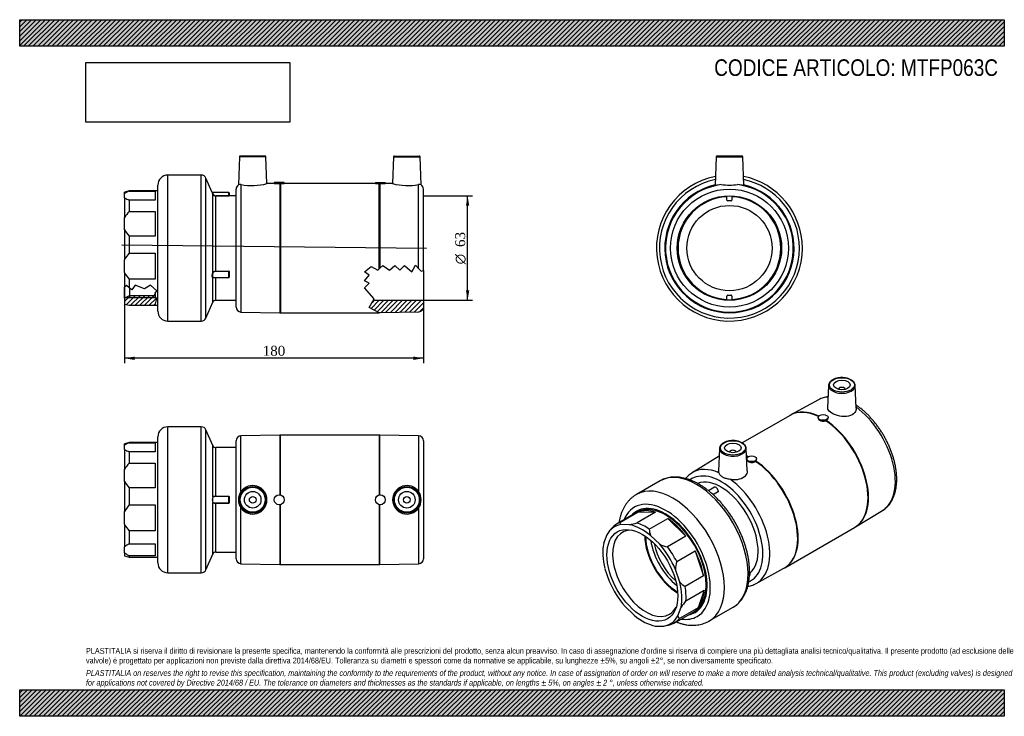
# Model space of a CAD drawing. Header units: millimetres. Extents: x 0 to 594, y 0 to 420.
import ezdxf
from ezdxf.enums import TextEntityAlignment as Align
from ezdxf.lldxf.tags import DXFTag

# ---------------------------------------------------------------- set-up
doc = ezdxf.new("R2010")
doc.units = ezdxf.units.MM
doc.header["$LTSCALE"] = 2
for name, color, linetype in [('Default', 7, 'Continuous'), ('DV4_Default', 7, 'Continuous'), ('IOF063C', 7, 'Continuous'), ('MP063C', 7, 'Continuous'), ('PARTE_PE_063', 7, 'Continuous')]:
    doc.layers.add(name, color=color, linetype=linetype)
doc.styles.add('SEACAD_Solid_Edge_ANSI1_Symbols', font='semeca1.ttf')
doc.styles.add('SEACAD_Times_New_Roman', font='times.ttf')
tags = doc.linetypes.add('CENTER2', pattern=[28.575, 19.05, -3.175, 3.175, -3.175]).pattern_tags.tags
tags[10:11] = [DXFTag(74, 4), DXFTag(75, 0), DXFTag(340, '0'), DXFTag(46, 0.0), DXFTag(50, 0.0), DXFTag(44, 0.0), DXFTag(45, 0.0)]
tags[8:9] = [DXFTag(74, 4), DXFTag(75, 0), DXFTag(340, '0'), DXFTag(46, 0.0), DXFTag(50, 0.0), DXFTag(44, 0.0), DXFTag(45, 0.0)]
tags[6:7] = [DXFTag(74, 4), DXFTag(75, 0), DXFTag(340, '0'), DXFTag(46, 0.0), DXFTag(50, 0.0), DXFTag(44, 0.0), DXFTag(45, 0.0)]
tags[4:5] = [DXFTag(74, 4), DXFTag(75, 0), DXFTag(340, '0'), DXFTag(46, 0.0), DXFTag(50, 0.0), DXFTag(44, 0.0), DXFTag(45, 0.0)]
doc.dimstyles.new('ANSImm', dxfattribs={"dimtxt": 6, "dimasz": 6, "dimexe": 3, "dimexo": 0, "dimgap": 1.5, "dimtad": 1, "dimdec": 0, "dimdsep": 46, "dimtxsty": 'SEACAD_Times_New_Roman', "dimblk1": '_SE_FILLED', "dimblk2": '_SE_FILLED', "dimsah": 1, "dimcen": 3, "dimazin": 0, "dimtfac": 0.85, "dimtdec": 3, "dimtofl": 0, "dimtmove": 0, "dimatfit": 3, "dimfxl": 1, "dimarcsym": 0})
picture_1 = doc.add_image_def('image1.jpg', size_in_pixel=(4302, 1260))

# ---------------------------------------------------------------- blocks, each defined once
blk = doc.blocks.new('SE')
at = {"layer": 'MP063C', "color": 7, "linetype": 'Continuous'}
for p, q in [((420.17, 337.32), (419.56, 320.02)), ((420.17, 337.32), (436.2, 337.32)), ((435.7, 337.8), (420.67, 337.8)), ((436.8, 320.02), (436.2, 337.32)), ((426.68, 311.26), (426.68, 313.76)), ((429.18, 310.76), (427.18, 310.76)), ((429.68, 313.76), (429.68, 311.26)), ((426.68, 250.83), (426.68, 253.33)), ((427.18, 253.83), (429.18, 253.83)), ((429.68, 253.33), (429.68, 250.83))]:
    blk.add_line(p, q, dxfattribs=at)
for radius in [35.56, 31.5]:
    blk.add_circle((428.18, 282.3), radius, dxfattribs=at)
for centre, radius, start, end in [((420.67, 337.3), 0.5, 90, 178), ((435.7, 337.3), 0.5, 2, 90), ((428.18, 282.3), 39, 102.75391, 77.24609), ((428.18, 282.3), 39, 102.75529, 77.24471), ((428.18, 282.3), 38.56, 97.33215, 82.66785), ((428.18, 371.18), 50.88, 264.45041, 275.54959), ((427.18, 311.26), 0.5, 180, 270), ((429.18, 311.26), 0.5, 270, 0), ((427.18, 253.33), 0.5, 90, 180), ((429.18, 253.33), 0.5, 0, 90)]:
    blk.add_arc(centre, radius, start, end, dxfattribs=at)
for points, knots in [([(423.26, 320.54), (421.78, 320.37), (420.62, 320.16), (419.72, 320.01), (419.57, 320), (419.57, 320.02)], [0, 0, 0, 0, 0.125, 0.125, 0.1899595, 0.1899595, 0.1899595, 0.1899595]), ([(436.8, 320.02), (436.8, 320), (436.65, 320.01), (435.74, 320.16), (434.61, 320.36), (433.1, 320.54)], [0.8100661, 0.8100661, 0.8100661, 0.8100661, 0.875, 0.875, 1, 1, 1, 1])]:
    blk.add_open_spline(points, degree=3, knots=knots, dxfattribs=at)
at = {"layer": 'PARTE_PE_063', "color": 7, "linetype": 'Continuous'}
blk.add_circle((428.18, 282.3), 25.7, dxfattribs=at)
for radius, start, end in [(44, 101.04571, 360), (42.2, 101.61114, 360), (44, 0, 78.95429), (42.2, 0, 78.38886), (31, 92.77346, 267.22654), (31, 0, 87.22654), (31, 272.77346, 0)]:
    blk.add_arc((428.18, 282.3), radius, start, end, dxfattribs=at)
blk = doc.blocks.new('SE1')
at = {"layer": 'IOF063C', "color": 7, "linetype": 'Continuous'}
for p, q in [((66.12, 165.04), (63.32, 164.29)), ((63.32, 163.55), (63.32, 164.29)), ((63.32, 160.88), (63.32, 163.55)), ((63.32, 160.88), (63.32, 148.91)), ((66.12, 164.9), (66.12, 165.04)), ((83.32, 165.04), (66.12, 165.04)), ((66.12, 164.9), (81.82, 164.9)), ((81.82, 164.9), (81.82, 159.53)), ((81.82, 159.53), (66.12, 159.53)), ((66.12, 159.53), (66.12, 152.64)), ((63.32, 141.54), (63.32, 148.91)), ((66.12, 152.64), (81.82, 152.64)), ((81.82, 152.64), (81.82, 137.81)), ((63.32, 141.54), (63.32, 123.51)), ((81.82, 137.81), (66.12, 137.81)), ((66.12, 137.81), (66.12, 127.43)), ((66.12, 127.43), (81.82, 127.43)), ((81.82, 127.43), (81.82, 111.83)), ((63.32, 115.76), (63.32, 123.51)), ((63.32, 115.76), (63.32, 102.23)), ((81.82, 111.83), (66.12, 111.83)), ((66.12, 111.83), (66.12, 104.04)), ((63.32, 98.63), (63.32, 102.23)), ((66.12, 104.04), (81.82, 104.04)), ((81.82, 104.04), (81.82, 96.81)), ((63.32, 98.63), (63.32, 96.79)), ((63.32, 96.79), (66.12, 96.04)), ((81.82, 96.81), (66.12, 96.81)), ((66.12, 96.81), (66.12, 96.04)), ((66.12, 96.04), (83.32, 96.04))]:
    blk.add_line(p, q, dxfattribs=at)
for centre, radius, start, end in [((70.17, 152.91), 12.65, 108.69193, 122.80496), ((70.18, 171.52), 12.66, 237.19955, 251.30357), ((76.81, 141.69), 15.31, 134.33191, 151.85294), ((76.82, 148.76), 15.31, 208.1497, 225.66545), ((77.63, 116.25), 16.05, 135.84061, 153.1122), ((77.63, 123.02), 16.05, 206.89025, 224.15694), ((70.99, 93.48), 11.63, 114.75022, 131.25078), ((70.99, 107.38), 11.64, 228.75382, 245.24519)]:
    blk.add_arc(centre, radius, start, end, dxfattribs=at)
at = {"layer": 'MP063C', "color": 7, "linetype": 'Continuous'}
for p, q in [((156.88, 169.53), (133.51, 169.09)), ((133.51, 135.46), (133.51, 169.09)), ((156.88, 169.53), (156.88, 133.52)), ((157.26, 133.46), (157.26, 169.54)), ((216.88, 169.54), (157.26, 169.54)), ((216.88, 169.54), (216.88, 133.46)), ((217.26, 133.52), (217.26, 169.53)), ((240.62, 169.09), (217.26, 169.53)), ((240.62, 169.09), (240.62, 135.46)), ((130.57, 94.98), (130.57, 166.09)), ((243.57, 166.09), (243.57, 94.98)), ((133.51, 91.98), (133.51, 125.62)), ((156.88, 127.55), (156.88, 91.54)), ((157.26, 91.54), (157.26, 127.62)), ((216.88, 127.62), (216.88, 91.54)), ((217.26, 91.54), (217.26, 127.55)), ((240.62, 125.62), (240.62, 91.98)), ((133.51, 91.98), (156.88, 91.54)), ((157.26, 91.54), (216.88, 91.54)), ((217.26, 91.54), (240.62, 91.98))]:
    blk.add_line(p, q, dxfattribs=at)
for centre, radius in [((140.57, 130.54), 8.02), ((140.57, 130.54), 7.52), ((233.57, 130.54), 8.02), ((233.57, 130.54), 7.52), ((140.57, 130.54), 5), ((140.57, 130.54), 2), ((156.57, 130.54), 3), ((217.57, 130.54), 3), ((233.57, 130.54), 5), ((233.57, 130.54), 2)]:
    blk.add_circle(centre, radius, dxfattribs=at)
for centre, radius, start, end in [((133.57, 166.09), 3, 91.08092, 180), ((157.26, 149.54), 20, 90, 91.08092), ((216.88, 149.54), 20, 88.91908, 90), ((240.57, 166.09), 3, 0, 88.91908), ((140.56, 130.54), 8.59, 214.92618, 145.07382), ((233.58, 130.54), 8.59, 34.92631, 325.07369), ((140.54, 130.54), 8.58, 145.00137, 214.99863), ((233.6, 130.54), 8.58, 325.00137, 34.99863), ((133.57, 94.98), 3, 180, 268.91908), ((157.26, 111.54), 20, 268.91908, 270), ((216.88, 111.54), 20, 270, 271.08092), ((240.57, 94.98), 3, 271.08092, 0)]:
    blk.add_arc(centre, radius, start, end, dxfattribs=at)
at = {"layer": 'PARTE_PE_063', "color": 7, "linetype": 'Continuous'}
for p, q in [((89.32, 86.54), (89.32, 174.54)), ((109.57, 174.54), (89.32, 174.54)), ((109.57, 86.54), (109.57, 174.54)), ((112.32, 88.33), (112.32, 172.74)), ((116.49, 163.24), (112.32, 172.74)), ((83.32, 92.54), (83.32, 168.54)), ((116.49, 132.22), (116.49, 163.24)), ((118.32, 132.63), (118.32, 162.04)), ((130.57, 162.04), (118.32, 162.04)), ((118.32, 132.63), (126.22, 132.63)), ((118.32, 132.54), (118.32, 132.63)), ((126.22, 132.54), (118.32, 132.54)), ((126.22, 132.54), (126.22, 132.63)), ((126.22, 128.54), (126.22, 132.54)), ((126.32, 132.44), (126.32, 128.64)), ((126.42, 132.43), (126.42, 128.65)), ((116.49, 97.84), (116.49, 128.86)), ((118.32, 128.54), (126.22, 128.54)), ((118.32, 128.45), (118.32, 128.54)), ((126.22, 128.45), (118.32, 128.45)), ((118.32, 99.04), (118.32, 128.45)), ((126.22, 128.45), (126.22, 128.54)), ((112.32, 88.33), (116.49, 97.84)), ((118.32, 99.04), (130.57, 99.04)), ((89.32, 86.54), (109.57, 86.54))]:
    blk.add_line(p, q, dxfattribs=at)
for centre, radius, start, end in [((89.32, 168.54), 6, 90, 180), ((109.57, 171.54), 3, 23.67347, 90), ((118.32, 164.04), 2, 203.67347, 270), ((120.29, 130.54), 4.16, 156.20204, 203.79796), ((120.03, 130.54), 3.8, 155.08388, 204.91612), ((126.22, 132.43), 0.2, 359.95343, 89.97291), ((126.22, 132.44), 0.1, 359.68253, 89.75138), ((126.22, 128.65), 0.2, 270.02713, 0.04654), ((126.22, 128.64), 0.1, 270.26689, 0.2992), ((118.32, 97.04), 2, 90, 156.32653), ((89.32, 92.54), 6, 180, 270), ((109.57, 89.54), 3, 270, 336.32653)]:
    blk.add_arc(centre, radius, start, end, dxfattribs=at)
for centre, major_axis, ratio, start_param, end_param in [((116.58, 132.22), (-0.0871, 0.0491), 0.758936, 0.663412, 1.974678), ((126.42, 132.44), (-0.1, 0), 0.060032, 0, 1.570796), ((116.58, 128.86), (-0.0871, -0.0491), 0.758936, 4.308508, 5.619773), ((126.42, 128.64), (-0.1, 0), 0.060032, 4.712389, 6.283185)]:
    blk.add_ellipse(centre, major_axis=major_axis, ratio=ratio, start_param=start_param, end_param=end_param, dxfattribs=at)
for points, knots in [([(116.49, 132.22), (116.52, 132.27), (116.56, 132.32), (116.65, 132.41), (116.7, 132.44), (116.82, 132.5), (116.89, 132.52), (117.03, 132.56), (117.11, 132.58), (117.35, 132.61), (117.53, 132.62), (117.92, 132.63), (118.11, 132.63), (118.32, 132.63)], [0, 0, 0, 0, 0.125, 0.125, 0.25, 0.25, 0.375, 0.375, 0.5, 0.5, 0.75, 0.75, 1, 1, 1, 1]), ([(118.32, 132.54), (118.13, 132.54), (117.94, 132.54), (117.58, 132.53), (117.41, 132.52), (117.18, 132.49), (117.1, 132.47), (116.96, 132.44), (116.9, 132.41), (116.79, 132.36), (116.73, 132.32), (116.65, 132.24), (116.61, 132.19), (116.58, 132.14)], [0, 0, 0, 0, 0.25, 0.25, 0.5, 0.5, 0.625, 0.625, 0.75, 0.75, 0.875, 0.875, 1, 1, 1, 1]), ([(118.32, 128.45), (118.12, 128.45), (117.92, 128.45), (117.53, 128.46), (117.35, 128.47), (117.02, 128.51), (116.88, 128.55), (116.64, 128.67), (116.55, 128.75), (116.49, 128.86)], [0, 0, 0, 0, 0.25, 0.25, 0.5, 0.5, 0.75, 0.75, 1, 1, 1, 1]), ([(116.58, 128.94), (116.64, 128.83), (116.73, 128.75), (116.96, 128.63), (117.1, 128.6), (117.41, 128.56), (117.58, 128.55), (117.94, 128.54), (118.13, 128.54), (118.32, 128.54)], [0, 0, 0, 0, 0.25, 0.25, 0.5, 0.5, 0.75, 0.75, 1, 1, 1, 1])]:
    blk.add_open_spline(points, degree=3, knots=knots, dxfattribs=at)
blk = doc.blocks.new('SE2')
at = {"layer": 'IOF063C', "color": 7, "linetype": 'Continuous'}
for p, q in [((372.53, 123.01), (360.37, 115.99)), ((361.99, 116.77), (373.09, 123.18)), ((383.57, 123.03), (372.47, 116.62)), ((373.09, 123.18), (383.57, 123.03)), ((379.81, 112.9), (390.92, 119.31)), ((390.92, 119.31), (401.94, 108.56)), ((357.41, 113.56), (355.87, 111.82)), ((367.86, 115.51), (362.65, 115.59)), ((354.18, 109.42), (352.29, 104.19)), ((386.09, 103.71), (380.61, 109.05)), ((401.94, 108.56), (390.84, 102.15)), ((396.35, 93.34), (407.45, 99.75)), ((407.45, 99.75), (412.56, 84.69)), ((353.07, 89.01), (355.61, 81.53)), ((398.2, 80.93), (395.66, 88.41)), ((412.56, 84.69), (401.46, 78.28)), ((401.91, 69.55), (413.01, 75.96)), ((413.01, 75.96), (409.22, 65.42)), ((365.18, 66.23), (370.66, 60.89)), ((397.09, 60.51), (398.98, 65.75)), ((409.22, 65.42), (398.11, 59.01)), ((394.87, 56.23), (407.03, 63.26)), ((383.41, 54.43), (388.62, 54.35)), ((389.01, 54.42), (389.27, 54.48))]:
    blk.add_line(p, q, dxfattribs=at)
for centre, radius, start, end in [((363.32, 116.73), 1.33, 178.54628, 239.60404), ((357.48, 169.03), 54.52, 280.97564, 285.96597), ((390.96, 113.19), 11.15, 181.50588, 201.8011), ((395.61, 124.69), 23.04, 245.59007, 258.05457), ((417.21, 87.89), 21.56, 165.35677, 178.6133), ((407.88, 89.55), 12.96, 221.68431, 240.34037), ((433.41, 42.15), 41.75, 138.98406, 145.57041), ((399.4, 60.98), 2.35, 191.43044, 236.97999), ((378.25, 107.85), 54.5, 281.65007, 285.96691)]:
    blk.add_arc(centre, radius, start, end, dxfattribs=at)
for centre, major_axis, start_param, end_param in [((389.78, 93.13), (17.63, -30.53), 0, 3.348244), ((389.78, 93.13), (17.25, -29.88), 0, 3.141593), ((388.72, 92.52), (-17.25, 29.88), 5.710216, 6.19293), ((388.72, 92.52), (-17.25, 29.88), 4.924817, 5.407532), ((375.64, 84.97), (16.87, -29.23), 2.931709, 3.473649), ((377.62, 86.11), (17.25, -29.88), 3.051337, 3.332214), ((375.64, 84.97), (-16.87, 29.23), 5.287904, 5.829844), ((377.62, 86.11), (-17.25, 29.88), 5.407532, 5.710216), ((377.78, 86.21), (14.25, -24.68), 2.788737, 6.283185), ((397.2, 97.42), (-14.25, 24.68), 0.796497, 2.345096), ((397.2, 97.42), (-13.9, 24.08), 0.798742, 2.34285), ((375.64, 84.97), (-16.87, 29.23), 0.575515, 1.117455), ((400.03, 99.05), (-13.9, 24.08), 0.970374, 2.171219), ((375.64, 84.97), (-16.87, 29.23), 4.502505, 5.044446), ((377.62, 86.11), (-17.25, 29.88), 4.622134, 4.924817), ((388.72, 92.52), (17.25, -29.88), 0.997827, 1.480541), ((375.64, 84.97), (16.87, -29.23), 4.502505, 5.044446), ((375.64, 84.97), (16.87, -29.23), 0.575515, 1.117455), ((377.62, 86.11), (17.25, -29.88), 0.695143, 0.997827), ((388.72, 92.52), (17.25, -29.88), 0.212428, 0.695143), ((377.78, 86.21), (14.25, -24.68), 0, 0.352855), ((375.64, 84.97), (16.87, -29.23), 5.287904, 5.829844), ((375.64, 84.97), (-16.87, 29.23), 2.931709, 3.473649), ((389.78, 93.13), (17.63, -30.53), 6.076534, 6.283185), ((377.62, 86.11), (-17.25, 29.88), 3.051337, 3.354021)]:
    blk.add_ellipse(centre, major_axis=major_axis, ratio=0.57735, start_param=start_param, end_param=end_param, dxfattribs=at)
blk.add_ellipse((375.64, 84.97), major_axis=(15.13, -26.2), ratio=0.57735, dxfattribs=at)
at = {"layer": 'MP063C', "color": 7, "linetype": 'Continuous'}
for p, q in [((488.01, 199.51), (487.42, 185.87)), ((494.02, 197.18), (494.02, 197.14)), ((498.02, 197.14), (498.02, 197.18)), ((504.62, 185.71), (504.03, 199.51)), ((481.99, 190.89), (465.25, 181.73)), ((464.72, 181.44), (435.95, 164.83)), ((465.25, 181.73), (464.73, 181.42)), ((481.71, 180.19), (481.71, 179.74)), ((486.28, 178.22), (486.6, 178.34)), ((487.71, 179.7), (487.71, 180.19)), ((422.24, 161.54), (421.65, 147.71)), ((438.86, 147.94), (438.27, 161.54)), ((422.04, 156.78), (405.74, 146.86)), ((428.26, 159.21), (428.26, 159.18)), ((432.26, 159.18), (432.26, 159.21)), ((438.57, 155.29), (438.57, 154.79)), ((444.57, 154.83), (444.57, 155.29)), ((443.9, 153.69), (444.12, 153.88)), ((504.24, 114.2), (520.54, 124.12)), ((461.56, 89.54), (503.72, 113.89)), ((503.71, 113.9), (504.23, 114.21)), ((444.29, 80.09), (461.03, 89.25)), ((461.03, 89.25), (461.55, 89.56))]:
    blk.add_line(p, q, dxfattribs=at)
for centre, major_axis in [((496.02, 199.79), (-7.52, 0)), ((496.02, 199.79), (-5, 0)), ((484.71, 180.19), (-3, 0)), ((430.26, 161.82), (-7.52, 0)), ((430.26, 161.82), (5, 0)), ((441.57, 155.29), (3, 0))]:
    blk.add_ellipse(centre, major_axis=major_axis, ratio=0.57735, dxfattribs=at)
for centre, major_axis, start_param, end_param in [((496.02, 199.39), (8.02, 0), 3.126763, 6.283185), ((496.02, 199.39), (8.02, 0), -3.166288, -3.156423), ((496.02, 197.18), (-2, 0), 3.112863, 6.283185), ((496.02, 197.18), (-2, 0), 0, 0.02873), ((496.02, 199.39), (8.02, 0), 0.024695, 0.03599), ((496.02, 199.39), (8.02, 0), 0, 0.024695), ((501.01, 157.35), (19.28, -33.39), 2.865958, 3.128251), ((484.49, 147.81), (19.5, -33.77), 2.44604, 3.128251), ((501.01, 157.35), (19.28, -33.39), 0.013342, 2.224446), ((484.22, 147.66), (19.5, -33.77), 2.441709, 3.141593), ((484.22, 147.66), (19.5, -33.77), 0, 2.281255), ((484.49, 147.81), (19.5, -33.77), 0.013342, 2.279605), ((430.26, 161.43), (8.02, 0), 3.126763, 6.283185), ((430.26, 161.43), (8.02, 0), -3.166288, -3.156423), ((430.26, 159.21), (2, 0), 0, 3.170323), ((430.26, 161.43), (8.02, 0), 0.024695, 0.03599), ((430.26, 161.43), (8.02, 0), 0, 0.024695), ((430.26, 159.21), (2, 0), 6.254455, 6.283185), ((442.06, 123.32), (19.5, -33.77), -3.832663, -3.796425), ((441.79, 123.17), (19.5, -33.77), -3.833181, -3.806598), ((425.27, 113.63), (19.28, -33.39), 2.484165, 3.152544), ((441.79, 123.17), (19.5, -33.77), 6.269843, 8.56279), ((442.06, 123.32), (19.5, -33.77), 0.000005, 2.281255), ((423.19, 112.42), (17.78, -30.79), 0, 3.200869), ((425.27, 113.63), (19.28, -33.39), 3.152544, 3.154935), ((423.19, 112.42), (15.75, -27.28), 0.119846, 3.048344), ((425.27, 113.63), (19.28, -33.39), -0.014255, 2.228224), ((423.19, 112.42), (17.78, -30.79), 6.22169, 6.283185)]:
    blk.add_ellipse(centre, major_axis=major_axis, ratio=0.57735, start_param=start_param, end_param=end_param, dxfattribs=at)
for points, knots in [([(504.02, 199.57), (504, 199.78), (503.96, 200.16), (503.73, 200.78), (503.36, 201.38), (502.86, 201.95), (502.24, 202.48), (501.51, 202.95), (500.67, 203.35), (499.76, 203.69), (498.77, 203.95), (497.74, 204.12), (496.69, 204.22), (495.61, 204.23), (494.55, 204.15), (493.51, 204), (492.52, 203.76), (491.58, 203.44), (490.72, 203.05), (489.96, 202.59), (489.3, 202.07), (488.76, 201.49), (488.35, 200.86), (488.1, 200.22), (487.99, 199.73), (488.01, 199.49), (488.01, 199.46)], [0, 0, 0, 0, 0.036531, 0.077988, 0.119918, 0.162607, 0.205988, 0.249798, 0.293779, 0.337747, 0.381651, 0.425491, 0.469284, 0.513055, 0.556834, 0.600642, 0.644509, 0.688465, 0.732535, 0.776731, 0.821025, 0.865256, 0.909143, 0.952337, 0.994645, 1, 1, 1, 1]), ([(487.71, 192.68), (487.46, 192.65), (486.7, 192.54), (485.46, 192.29), (484.05, 191.84), (482.86, 191.36), (482.24, 191.01), (481.98, 190.86)], [0.92346486, 0.92346486, 0.92346486, 0.92346486, 0.93287882, 0.95201013, 0.97094479, 0.98971669, 1, 1, 1, 1]), ([(504.62, 185.71), (504.66, 184.81), (504.36, 183.89), (502.96, 182.1), (501.61, 181.33), (498.4, 180.62), (496.51, 180.66), (492.95, 181.32), (491.23, 181.95), (488.67, 183.44), (487.8, 184.3), (487.45, 185.39), (487.41, 185.63), (487.42, 185.87)], [0.03003, 0.03003, 0.03003, 0.03003, 0.125, 0.125, 0.25, 0.25, 0.375, 0.375, 0.5, 0.5, 0.625, 0.625, 0.6595705, 0.6595705, 0.6595705, 0.6595705]), ([(520.58, 124.15), (520.69, 124.21), (521.18, 124.49), (522.07, 125.16), (523.17, 126.11), (524.19, 127.19), (525.13, 128.38), (525.97, 129.68), (526.72, 131.08), (527.38, 132.58), (527.93, 134.17), (528.38, 135.86), (528.73, 137.62), (528.97, 139.47), (529.1, 141.37), (529.13, 143.34), (529.04, 145.36), (528.86, 147.42), (528.56, 149.51), (528.17, 151.63), (527.67, 153.76), (527.08, 155.91), (526.39, 158.06), (525.61, 160.21), (524.74, 162.35), (523.79, 164.47), (522.75, 166.56), (521.64, 168.62), (520.45, 170.63), (519.19, 172.6), (517.86, 174.52), (516.47, 176.37), (515.03, 178.15), (513.53, 179.86), (511.99, 181.49), (510.4, 183.03), (508.78, 184.48), (507.13, 185.83), (505.71, 186.88), (504.85, 187.47), (504.54, 187.67)], [0, 0, 0, 0, 0.0043334, 0.0229379, 0.0415519, 0.0602383, 0.0790514, 0.0980318, 0.1172029, 0.1365693, 0.1561189, 0.1758263, 0.1956589, 0.2155818, 0.2355632, 0.2555763, 0.2755993, 0.2956152, 0.3156159, 0.3355972, 0.3555572, 0.3754961, 0.3954153, 0.415317, 0.4352041, 0.4550796, 0.4749469, 0.4948094, 0.5146707, 0.5345339, 0.5544017, 0.5742779, 0.5941659, 0.6140694, 0.6339917, 0.6539361, 0.6739054, 0.6939019, 0.7139267, 0.7246058, 0.7246058, 0.7246058, 0.7246058]), ([(481.71, 179.74), (481.71, 179.67), (481.71, 179.61), (481.77, 179.37), (481.86, 179.19), (482.15, 178.85), (482.35, 178.7), (482.82, 178.42), (483.1, 178.31), (483.7, 178.12), (484.02, 178.06), (484.69, 178), (485.03, 177.99), (485.69, 178.06), (486, 178.12), (486.28, 178.22)], [0.2071313, 0.2071313, 0.2071313, 0.2071313, 0.25, 0.25, 0.375, 0.375, 0.5, 0.5, 0.625, 0.625, 0.75, 0.75, 0.875, 0.875, 1, 1, 1, 1]), ([(486.6, 178.34), (487.25, 178.63), (487.66, 179.11), (487.71, 179.64), (487.71, 179.67), (487.71, 179.7)], [0, 0, 0, 0, 0.25, 0.25, 0.2658079, 0.2658079, 0.2658079, 0.2658079]), ([(438.26, 161.6), (438.24, 161.81), (438.2, 162.19), (437.97, 162.81), (437.6, 163.41), (437.1, 163.98), (436.48, 164.51), (435.75, 164.98), (434.91, 165.39), (434, 165.72), (433.01, 165.98), (431.98, 166.16), (430.92, 166.25), (429.85, 166.26), (428.79, 166.19), (427.75, 166.03), (426.76, 165.79), (425.82, 165.47), (424.96, 165.08), (424.2, 164.62), (423.54, 164.1), (423, 163.52), (422.59, 162.9), (422.34, 162.25), (422.23, 161.76), (422.25, 161.52), (422.25, 161.49)], [0, 0, 0, 0, 0.036531, 0.077988, 0.119918, 0.162607, 0.205988, 0.249798, 0.293779, 0.337747, 0.381651, 0.425491, 0.469284, 0.513055, 0.556834, 0.600642, 0.644509, 0.688465, 0.732535, 0.776731, 0.821025, 0.865256, 0.909143, 0.952337, 0.994645, 1, 1, 1, 1]), ([(438.57, 154.79), (438.58, 154.36), (438.89, 153.93), (440.05, 153.26), (440.9, 153.05), (442.56, 153.07), (443.37, 153.3), (443.9, 153.69)], [0.2658079, 0.2658079, 0.2658079, 0.2658079, 0.5, 0.5, 0.75, 0.75, 1, 1, 1, 1]), ([(444.12, 153.88), (444.3, 154.05), (444.43, 154.24), (444.55, 154.57), (444.57, 154.7), (444.57, 154.84)], [0, 0, 0, 0, 0.125, 0.125, 0.2071313, 0.2071313, 0.2071313, 0.2071313]), ([(405.8, 146.88), (405.65, 146.8), (405.13, 146.51), (404.21, 145.82), (403.11, 144.87), (402.31, 144.02), (401.88, 143.51), (401.77, 143.38)], [0, 0, 0, 0, 0.00573867, 0.02432718, 0.04292517, 0.06159549, 0.06805057, 0.06805057, 0.06805057, 0.06805057]), ([(428.75, 142.84), (428.32, 142.92), (427.89, 142.99), (427.07, 143.14), (426.66, 143.21), (425.89, 143.4), (425.52, 143.5), (424.99, 143.7), (424.82, 143.77), (424.48, 143.92), (424.32, 144.01), (423.86, 144.27), (423.57, 144.48), (423.06, 144.92), (422.83, 145.16), (422.43, 145.66), (422.26, 145.91), (421.98, 146.4), (421.87, 146.64), (421.79, 146.86)], [0, 0, 0, 0, 0.125, 0.125, 0.25, 0.25, 0.375, 0.375, 0.4375, 0.4375, 0.5, 0.5, 0.625, 0.625, 0.75, 0.75, 0.875, 0.875, 1, 1, 1, 1]), ([(438.86, 147.94), (438.9, 146.96), (438.57, 145.97), (437.07, 144.06), (435.7, 143.26), (433.25, 142.68), (432.36, 142.59), (430.55, 142.59), (429.64, 142.67), (428.75, 142.84)], [0.649846, 0.649846, 0.649846, 0.649846, 0.75, 0.75, 0.875, 0.875, 0.9375, 0.9375, 1, 1, 1, 1]), ([(439.28, 78.4), (439.29, 78.4), (439.81, 78.48), (440.82, 78.69), (442.23, 79.14), (443.41, 79.62), (444.02, 79.96), (444.26, 80.09)], [0.9329296, 0.9329296, 0.9329296, 0.9329296, 0.93348516, 0.95260001, 0.97151837, 0.99027413, 1, 1, 1, 1])]:
    blk.add_open_spline(points, degree=3, knots=knots, dxfattribs=at)
blk.add_open_spline([(421.79, 146.86), (421.69, 147.14), (421.64, 147.43), (421.66, 147.71)], degree=3, dxfattribs=at)
at = {"layer": 'PARTE_PE_063', "color": 7, "linetype": 'Continuous'}
for p, q in [((386.34, 141.96), (372.02, 133.69)), ((419.11, 138.05), (415.57, 136)), ((418.27, 133.69), (421.52, 135.57)), ((421.59, 135.46), (418.38, 133.6)), ((440.26, 84.91), (440.36, 84.97)), ((416.02, 57.48), (430.34, 65.75))]:
    blk.add_line(p, q, dxfattribs=at)
for centre, major_axis, ratio, start_param, end_param in [((408.34, 103.85), (22, -38.11), 0.57735, 0.0042, 3.141593), ((394.02, 95.58), (22, -38.11), 0.57735, 0.001724, 3.14177), ((408.34, 103.85), (22, -38.11), 0.57735, 3.141593, 3.143703), ((420.11, 136.32), (1, -1.73), 0.57735, 0.830099, 3.141593), ((420.25, 110.73), (-15.75, 27.28), 0.57735, -0.845466, -0.842211), ((421.6, 135.54), (0.05, -0.0866), 0.57735, 3.971691, 5.431349), ((421.59, 135.71), (0.0543, 0.084), 0.54165, 3.128559, 3.955274), ((389.78, 93.13), (19, -32.91), 0.57735, 0, 3.574155), ((389.78, 93.13), (17.63, -30.53), 0.57735, 0, 3.348244), ((400.38, 99.26), (12.85, -22.26), 0.57735, 4.182622, 5.242156), ((439.36, 86.7), (-1, 1.73), 0.57735, 3.141593, 4.750249), ((408.34, 103.85), (22, -38.11), 0.57735, 0, 0.0042), ((389.78, 93.13), (19, -32.91), 0.57735, 5.850623, 6.283185), ((389.78, 93.13), (17.63, -30.53), 0.57735, 6.076534, 6.283185)]:
    blk.add_ellipse(centre, major_axis=major_axis, ratio=ratio, start_param=start_param, end_param=end_param, dxfattribs=at)
for points, knots in [([(409.84, 139.93), (409.49, 140.13), (408.61, 140.62), (407.03, 141.43), (405.2, 142.23), (403.36, 142.91), (401.54, 143.46), (399.74, 143.87), (397.96, 144.15), (396.22, 144.29), (394.51, 144.28), (392.85, 144.15), (391.25, 143.87), (389.71, 143.46), (388.25, 142.92), (387.08, 142.39), (386.5, 142.03), (386.3, 141.91)], [0, 0, 0, 0, 0.038865, 0.112225, 0.185623, 0.258974, 0.332205, 0.405226, 0.47793, 0.550205, 0.621948, 0.693077, 0.763555, 0.833397, 0.902679, 0.971526, 1, 1, 1, 1]), ([(430.44, 65.82), (430.79, 66.03), (431.5, 66.45), (432.64, 67.32), (433.79, 68.36), (434.87, 69.51), (435.85, 70.78), (436.75, 72.16), (437.55, 73.64), (438.26, 75.22), (438.87, 76.9), (439.37, 78.67), (439.77, 80.52), (440.07, 82.45), (440.26, 84.45), (440.35, 86.51), (440.32, 88.63), (440.19, 90.79), (439.96, 93), (439.62, 95.24), (439.18, 97.5), (438.65, 99.78), (438.01, 102.07), (437.28, 104.37), (436.46, 106.66), (435.55, 108.95), (434.55, 111.21), (433.47, 113.46), (432.31, 115.67), (431.07, 117.84), (429.76, 119.98), (428.39, 122.06), (426.95, 124.08), (425.45, 126.04), (423.89, 127.92), (422.29, 129.74), (420.64, 131.47), (418.95, 133.11), (417.22, 134.66), (415.46, 136.11), (413.67, 137.46), (411.91, 138.67), (410.59, 139.49), (409.95, 139.86), (409.84, 139.93)], [0, 0, 0, 0, 0.016853, 0.040093, 0.063364, 0.086729, 0.110238, 0.133931, 0.157828, 0.18193, 0.206225, 0.230687, 0.255283, 0.279979, 0.304742, 0.329546, 0.354369, 0.37919, 0.403999, 0.42879, 0.45356, 0.478309, 0.503035, 0.527741, 0.552429, 0.577102, 0.601763, 0.626414, 0.651059, 0.675702, 0.700345, 0.724991, 0.749643, 0.774305, 0.79898, 0.823671, 0.848381, 0.873115, 0.897873, 0.922659, 0.947473, 0.972316, 0.995859, 1, 1, 1, 1]), ([(372.02, 133.67), (371.78, 133.53), (371.13, 133.17), (370.01, 132.37), (368.75, 131.33), (367.58, 130.17), (366.5, 128.9), (365.5, 127.53), (364.6, 126.05), (363.8, 124.47), (363.1, 122.79), (362.49, 121.02), (362, 119.16), (361.71, 117.7), (361.58, 116.86), (361.55, 116.69)], [0, 0, 0, 0, 0.0078667, 0.0246943, 0.0415229, 0.0584127, 0.0754208, 0.0925968, 0.1099806, 0.1275984, 0.1454613, 0.1635638, 0.1818851, 0.2003922, 0.2052614, 0.2052614, 0.2052614, 0.2052614]), ([(421.52, 135.57), (421.53, 135.58), (421.53, 135.58), (421.54, 135.58), (421.54, 135.59), (421.55, 135.6), (421.55, 135.6), (421.55, 135.61), (421.55, 135.61), (421.55, 135.62)], [0, 0, 0, 0, 0.1346294, 0.1346294, 0.1346294, 0.3479053, 0.3479053, 0.3479053, 0.5156162, 0.5156162, 0.5156162, 0.5156162]), ([(421.59, 135.46), (421.63, 135.48), (421.65, 135.51), (421.65, 135.57), (421.63, 135.61), (421.59, 135.63)], [0, 0, 0, 0, 0.5, 0.5, 1, 1, 1, 1]), ([(396.07, 56.91), (396.3, 56.82), (397.16, 56.49), (398.67, 55.99), (400.58, 55.5), (402.47, 55.14), (404.33, 54.93), (406.16, 54.87), (407.94, 54.95), (409.67, 55.18), (411.34, 55.54), (412.95, 56.03), (414.47, 56.66), (415.54, 57.18), (416.02, 57.48), (416.06, 57.51)], [0.7941368, 0.7941368, 0.7941368, 0.7941368, 0.8009398, 0.8198579, 0.8386756, 0.8573454, 0.8758207, 0.8940624, 0.9120449, 0.9297605, 0.9472203, 0.9644529, 0.9815007, 0.9984162, 1, 1, 1, 1])]:
    blk.add_open_spline(points, degree=3, knots=knots, dxfattribs=at)
blk = doc.blocks.new('SE3')
at = {"layer": 'IOF063C', "linetype": 'Continuous'}
h = blk.add_hatch(dxfattribs=at)
h.set_pattern_fill('LINE', scale=0.62992, angle=45, style=0)
h.paths.add_polyline_path([(63.32, 252.05), (63.32, 248.55), (66.12, 247.8), (81.72, 247.8), (82.74, 251.9), (81.82, 252.99), (81.14, 253.8), (66.35, 253.8)])
at = {"layer": 'MP063C', "linetype": 'Continuous'}
h = blk.add_hatch(dxfattribs=at)
h.set_pattern_fill('LINE', scale=0.62992, angle=45, style=0)
edge = h.paths.add_edge_path()
edge.add_arc((240.57, 246.74), 3, 271.08178, 360.00091)
edge.add_line((243.57, 246.74), (243.57, 250.8))
edge.add_line((243.57, 250.8), (213.38, 250.8))
edge.add_line((213.38, 250.8), (210.93, 246.43))
edge.add_line((210.93, 246.43), (216.88, 243.3))
edge.add_line((216.88, 243.3), (217.26, 243.3))
edge.add_line((217.26, 243.3), (240.62, 243.74))
at = {"layer": 'DV4_Default', "color": 7, "linetype": 'CENTER2'}
blk.add_line((61.57, 284.3), (245.32, 282.28), dxfattribs=at)
at = {"layer": 'IOF063C', "color": 7, "linetype": 'Continuous'}
for p, q in [((66.12, 316.8), (63.32, 316.05)), ((63.32, 315.31), (63.32, 316.05)), ((63.32, 312.64), (63.32, 315.31)), ((66.12, 316.66), (66.12, 316.8)), ((83.32, 316.8), (66.12, 316.8)), ((66.12, 316.66), (81.82, 316.66)), ((81.82, 316.66), (81.82, 311.29)), ((63.32, 312.64), (63.32, 300.67)), ((81.82, 311.29), (66.12, 311.29)), ((66.12, 311.29), (66.12, 304.4)), ((66.12, 304.4), (81.82, 304.4)), ((81.82, 304.4), (81.82, 289.57)), ((63.32, 293.3), (63.32, 300.67)), ((63.32, 293.3), (63.32, 275.27)), ((81.82, 289.57), (66.12, 289.57)), ((66.12, 289.57), (66.12, 279.19)), ((66.12, 279.19), (81.82, 279.19)), ((81.82, 279.19), (81.82, 263.59)), ((63.32, 267.52), (63.32, 275.27)), ((63.32, 267.52), (63.32, 258.83)), ((81.82, 263.59), (66.12, 263.59)), ((66.12, 263.59), (66.12, 258.4)), ((64.44, 259.7), (63.32, 258.83)), ((63.32, 252.05), (63.32, 258.83)), ((66.12, 258.4), (64.44, 259.7)), ((67.72, 257.15), (66.12, 258.4)), ((66.35, 253.8), (66.35, 258.22)), ((69.57, 259.85), (67.72, 257.15)), ((75.21, 257.78), (69.57, 259.85)), ((78.91, 259.85), (75.21, 257.78)), ((82.74, 256.56), (78.91, 259.85)), ((81.82, 255.07), (82.74, 256.56)), ((66.35, 253.8), (63.32, 252.05)), ((63.32, 252.05), (63.32, 248.55)), ((64.08, 252.49), (82.24, 252.49)), ((66.35, 253.8), (81.14, 253.8)), ((81.82, 255.07), (81.08, 253.87)), ((81.08, 253.87), (81.82, 252.99)), ((81.72, 247.8), (82.74, 251.9)), ((81.82, 255.07), (81.82, 252.99)), ((82.74, 251.9), (81.82, 252.99)), ((63.32, 248.55), (66.12, 247.8)), ((66.12, 247.8), (81.72, 247.8)), ((81.72, 247.8), (83.32, 247.8))]:
    blk.add_line(p, q, dxfattribs=at)
for centre, radius, start, end in [((70.17, 304.67), 12.65, 108.69193, 122.80496), ((69.9, 322.7), 12.03, 236.82519, 251.67792), ((76.81, 293.45), 15.31, 134.33191, 151.85294), ((76.51, 300.29), 14.93, 207.92589, 225.88925), ((77.63, 268.01), 16.05, 135.84061, 153.1122), ((77.32, 274.56), 15.68, 206.68139, 224.36579)]:
    blk.add_arc(centre, radius, start, end, dxfattribs=at)
at = {"layer": 'MP063C', "color": 7, "linetype": 'Continuous'}
for p, q in [((132.55, 337.32), (131.96, 320.39)), ((148.58, 337.32), (132.55, 337.32)), ((148.08, 337.8), (133.05, 337.8)), ((149.15, 321.15), (148.58, 337.32)), ((225.55, 337.32), (224.99, 321.15)), ((225.55, 337.32), (241.58, 337.32)), ((226.05, 337.8), (241.08, 337.8)), ((242.18, 320.39), (241.58, 337.32)), ((153.57, 321.23), (149.15, 321.15)), ((159.57, 321.8), (153.57, 321.8)), ((153.57, 321.8), (153.57, 321.23)), ((156.88, 321.18), (156.88, 243.3)), ((157.26, 321.19), (157.26, 243.3)), ((159.57, 321.3), (159.57, 321.8)), ((214.57, 321.3), (159.57, 321.3)), ((214.57, 321.8), (220.57, 321.8)), ((214.57, 321.8), (214.57, 321.3)), ((216.88, 269.77), (216.88, 321.19)), ((217.26, 321.18), (217.26, 270.12)), ((220.57, 321.23), (220.57, 321.8)), ((224.99, 321.15), (220.57, 321.23)), ((130.57, 246.74), (130.57, 317.85)), ((133.51, 320.54), (133.51, 243.74)), ((240.62, 269.93), (240.62, 320.54)), ((243.57, 268.79), (243.57, 317.85)), ((208.03, 268.08), (211.94, 271.14)), ((210.93, 266.07), (208.03, 268.08)), ((211.94, 271.14), (216.13, 269.08)), ((216.13, 269.08), (216.88, 269.77)), ((216.88, 269.77), (217.26, 270.12)), ((217.26, 270.12), (219.17, 271.88)), ((219.17, 271.88), (223.11, 269.08)), ((223.11, 269.08), (226.23, 271.88)), ((226.23, 271.88), (229.27, 269.08)), ((229.27, 269.08), (232.07, 271.88)), ((232.07, 271.88), (236.59, 268.08)), ((236.59, 268.08), (238.73, 271.93)), ((238.73, 271.93), (240.62, 269.93)), ((240.62, 269.93), (242.16, 268.3)), ((242.16, 268.3), (243.57, 268.79)), ((243.57, 268.79), (243.57, 250.8)), ((208.03, 262.46), (210.93, 266.07)), ((210.93, 261.06), (208.03, 262.46)), ((208.03, 258.25), (210.93, 261.06)), ((213.84, 251.63), (208.03, 258.25)), ((210.93, 246.43), (213.84, 251.63)), ((213.38, 250.8), (243.57, 250.8)), ((243.57, 250.8), (243.57, 246.74)), ((133.51, 243.74), (156.88, 243.3)), ((216.83, 243.3), (210.93, 246.43)), ((240.62, 243.74), (217.26, 243.3)), ((157.26, 243.3), (216.83, 243.3)), ((216.88, 243.3), (216.83, 243.3)), ((217.26, 243.3), (216.88, 243.3))]:
    blk.add_line(p, q, dxfattribs=at)
for centre, radius, start, end in [((133.05, 337.3), 0.5, 90, 178), ((148.08, 337.3), 0.5, 2, 90), ((226.05, 337.3), 0.5, 90, 178), ((241.08, 337.3), 0.5, 2, 90), ((139.87, 358.36), 38.35, 260.46182, 284.00823), ((155.83, 360.09), 38.92, 266.6649, 271.54126), ((157.98, 280.26), 40.93, 91.01444, 91.54267), ((156.56, 360.4), 39.22, 271.02071, 274.40195), ((217.58, 360.4), 39.22, 265.59805, 268.97929), ((216.15, 280.26), 40.93, 88.45733, 88.98556), ((218.3, 360.09), 38.92, 268.45874, 273.3351), ((234.27, 358.38), 38.37, 255.99732, 279.53263), ((133.57, 317.85), 3, 122.35588, 180), ((132.99, 317.81), 2.78, 79.28011, 111.87845), ((241.14, 317.81), 2.78, 68.12155, 100.71989), ((240.57, 317.85), 3, 0, 57.64455), ((133.57, 246.74), 3, 180, 268.91908), ((157.26, 263.3), 20, 268.91908, 270)]:
    blk.add_arc(centre, radius, start, end, dxfattribs=at)
blk.add_open_spline([(243.57, 246.74), (243.57, 245.97), (243.25, 245.2), (242.17, 244.09), (241.4, 243.76), (240.62, 243.74)], degree=3, knots=[0, 0, 0, 0, 0.5, 0.5, 1, 1, 1, 1], dxfattribs=at)
at = {"layer": 'PARTE_PE_063', "color": 7, "linetype": 'Continuous'}
for p, q in [((89.32, 238.3), (89.32, 326.3)), ((109.57, 326.3), (89.32, 326.3)), ((109.57, 238.3), (109.57, 326.3)), ((112.32, 240.09), (112.32, 324.5)), ((116.14, 315.79), (112.32, 324.5)), ((83.32, 244.3), (83.32, 320.3)), ((126.22, 315.73), (116.23, 315.73)), ((116.49, 267.43), (116.49, 314.95)), ((126.22, 313.82), (126.22, 315.73)), ((126.32, 315.63), (126.32, 313.84)), ((118.32, 313.82), (126.22, 313.82)), ((118.32, 313.73), (118.32, 313.82)), ((126.22, 313.73), (118.32, 313.73)), ((118.32, 268.39), (118.32, 313.73)), ((126.22, 313.73), (126.22, 313.82)), ((126.42, 313.74), (126.42, 313.8)), ((130.57, 313.8), (126.42, 313.8)), ((118.32, 268.39), (126.22, 268.39)), ((118.32, 268.27), (118.32, 268.39)), ((126.22, 268.27), (118.32, 268.27)), ((126.22, 268.27), (126.22, 268.39)), ((126.22, 264.58), (126.22, 268.27)), ((126.32, 268.17), (126.32, 264.68)), ((126.42, 268.21), (126.42, 264.94)), ((116.49, 249.6), (116.49, 264.52)), ((116.68, 264.58), (126.22, 264.58)), ((118.32, 250.8), (118.32, 264.58)), ((112.32, 240.09), (116.49, 249.6)), ((118.32, 250.8), (130.57, 250.8)), ((89.32, 238.3), (109.57, 238.3))]:
    blk.add_line(p, q, dxfattribs=at)
for centre, radius, start, end in [((89.32, 320.3), 6, 90, 180), ((109.57, 323.3), 3, 23.67347, 90), ((116.23, 315.83), 0.1, 202.34091, 270.40822), ((207.52, 355.13), 99.43, 203.33942, 203.84399), ((118.32, 315.71), 1.98, 202.51116, 270.01628), ((118.29, 315.71), 1.88, 204.32286, 270.6957), ((126.22, 315.63), 0.1, 0, 90), ((126.27, 314.55), 0.818, 266.59575, 280.66183), ((126.42, 313.9), 0.1, 180, 270), ((126.23, 268.2), 0.191, 3.23508, 92.8634), ((126.22, 268.17), 0.098, 1.14258, 91.16065), ((126.22, 264.68), 0.1, 270, 0), ((118.32, 248.8), 2, 90, 156.32653), ((89.32, 244.3), 6, 180, 270), ((109.57, 241.3), 3, 270, 336.32653)]:
    blk.add_arc(centre, radius, start, end, dxfattribs=at)
for centre, major_axis, ratio, start_param, end_param in [((116.58, 314.99), (-0.0922, -0.0388), 0.567388, 0.025055, 1.33632), ((126.42, 313.84), (-0.1, 0), 0.998196, 0, 1.570796), ((116.58, 267.41), (-0.0939, 0.0344), 0.373563, 0.395742, 1.707008), ((126.42, 268.17), (-0.1, 0), 0.447109, 4.712389, 6.283185), ((116.58, 264.49), (-0.0331, -0.0944), 0.940952, 3.497921, 4.809187), ((126.42, 264.88), (-0.1, 0), 0.551087, 4.712389, 6.283185)]:
    blk.add_ellipse(centre, major_axis=major_axis, ratio=ratio, start_param=start_param, end_param=end_param, dxfattribs=at)
for points, knots in [([(116.49, 314.95), (116.38, 315.21), (116.29, 315.42), (116.17, 315.71), (116.14, 315.79), (116.14, 315.79)], [0, 0, 0, 0, 0.25, 0.25, 0.4992867, 0.4992867, 0.4992867, 0.4992867]), ([(126.22, 313.82), (126.22, 313.82), (126.23, 313.82), (126.24, 313.82), (126.25, 313.82), (126.26, 313.83), (126.27, 313.83), (126.28, 313.83), (126.29, 313.83), (126.3, 313.83), (126.3, 313.83), (126.31, 313.83), (126.31, 313.84), (126.32, 313.84), (126.32, 313.84), (126.32, 313.84)], [0, 0, 0, 0, 0.134629, 0.134629, 0.134629, 0.347905, 0.347905, 0.347905, 0.563598, 0.563598, 0.563598, 0.781303, 0.781303, 0.781303, 1, 1, 1, 1]), ([(116.49, 264.52), (116.38, 264.55), (116.29, 264.66), (116.17, 265.02), (116.13, 265.27), (116.14, 265.84), (116.17, 266.17), (116.29, 266.81), (116.38, 267.13), (116.49, 267.43)], [0, 0, 0, 0, 0.25, 0.25, 0.5, 0.5, 0.75, 0.75, 1, 1, 1, 1]), ([(116.58, 267.37), (116.47, 267.09), (116.38, 266.79), (116.26, 266.17), (116.23, 265.86), (116.23, 265.31), (116.26, 265.07), (116.38, 264.73), (116.47, 264.63), (116.58, 264.59)], [0, 0, 0, 0, 0.25, 0.25, 0.5, 0.5, 0.75, 0.75, 1, 1, 1, 1]), ([(116.49, 267.43), (116.62, 267.77), (116.86, 268.03), (117.52, 268.33), (117.91, 268.39), (118.32, 268.39)], [0, 0, 0, 0, 0.5, 0.5, 1, 1, 1, 1]), ([(118.32, 268.27), (117.94, 268.27), (117.57, 268.21), (116.94, 267.94), (116.7, 267.7), (116.58, 267.37)], [0, 0, 0, 0, 0.5, 0.5, 1, 1, 1, 1]), ([(126.32, 264.79), (126.33, 264.8), (126.35, 264.81), (126.4, 264.85), (126.42, 264.89), (126.42, 264.94)], [0.3336585, 0.3336585, 0.3336585, 0.3336585, 0.5, 0.5, 1, 1, 1, 1])]:
    blk.add_open_spline(points, degree=3, knots=knots, dxfattribs=at)
for points in [[(116.97, 264.58), (116.75, 264.53), (116.59, 264.49), (116.49, 264.52)], [(116.58, 264.59), (116.61, 264.58), (116.64, 264.58), (116.68, 264.58)]]:
    blk.add_open_spline(points, degree=3, dxfattribs=at)
blk = doc.blocks.new('GDimGGroup')
at = {"layer": 'Default', "linetype": 'Continuous'}
for points in [[(271.21, 307.8), (270.21, 313.8), (269.21, 307.8)], [(271.21, 256.8), (269.21, 256.8), (270.21, 250.8)]]:
    blk.add_hatch(color=7, dxfattribs=at).paths.add_polyline_path(points)
at = {"layer": 'Default', "color": 7, "linetype": 'Continuous'}
for p, q in [((243.57, 313.8), (273.21, 313.8)), ((270.21, 250.8), (270.21, 313.8)), ((243.57, 250.8), (273.21, 250.8))]:
    blk.add_line(p, q, dxfattribs=at)
for s, style, p in [('63', 'SEACAD_Times_New_Roman', (262.71, 282.97)), ('O', 'SEACAD_Solid_Edge_ANSI1_Symbols', (262.71, 272.53))]:
    blk.add_text(s, height=6, rotation=90, dxfattribs=dict(at, style=style)).set_placement(p, align=Align.TOP_LEFT)
blk = doc.blocks.new('DMBLK6')
at = {"layer": 'Default', "linetype": 'Continuous'}
for points in [[(69.32, 214.87), (69.32, 216.87), (63.32, 215.87)], [(237.57, 214.87), (243.57, 215.87), (237.57, 216.87)]]:
    blk.add_hatch(color=7, dxfattribs=at).paths.add_polyline_path(points)
at = {"layer": 'Default', "color": 7, "linetype": 'Continuous'}
for p, q in [((63.32, 263.17), (63.32, 212.87)), ((243.57, 246.74), (243.57, 212.87)), ((243.57, 215.87), (63.32, 215.87))]:
    blk.add_line(p, q, dxfattribs=at)
at = {"layer": 'Default', "color": 7, "linetype": 'Continuous', "style": 'SEACAD_Times_New_Roman'}
blk.add_text('180', height=6, dxfattribs=at).set_placement((146.62, 223.37), align=Align.TOP_LEFT)
blk = doc.blocks.new('_SE_FILLED')
at = {"color": 0}
blk.add_line((0, 0), (-1, 0), dxfattribs=at)
blk.add_solid([(0, 0), (-1, -0.1665), (-1, 0.1665), (0, 0)], dxfattribs=at)

msp = doc.modelspace()

# ---------------------------------------------------------------- hatches: boundary and pattern name
at = {"layer": 'Default', "linetype": 'Continuous'}
h = msp.add_hatch(dxfattribs=at)
h.set_pattern_fill('LINE', scale=0.62992, angle=45, style=0)
h.paths.add_polyline_path([(594, 404), (594, 420), (0, 420), (0, 404)])
for points in [[(594, 404), (594, 420), (0, 420), (0, 404)], [(594, 0), (594, 16), (0, 16), (0, 0)]]:
    msp.add_hatch(color=7, dxfattribs=at).paths.add_polyline_path(points)
h = msp.add_hatch(dxfattribs=at)
h.set_pattern_fill('LINE', scale=0.62992, angle=45, style=0)
h.paths.add_polyline_path([(594, 0), (594, 16), (0, 16), (0, 0)])

# ---------------------------------------------------------------- linework, layer by layer
at = {"layer": 'Default', "color": 7, "linetype": 'Continuous'}
for p, q in [((0, 420), (594, 420)), ((0, 404), (0, 420)), ((594, 420), (594, 404)), ((594, 404), (0, 404)), ((0, 16), (594, 16)), ((0, 0), (0, 16)), ((594, 16), (594, 0)), ((594, 0), (0, 0))]:
    msp.add_line(p, q, dxfattribs=at)

# ---------------------------------------------------------------- block references
at = {"layer": 'Default'}
for name in ['SE3', 'SE', 'GDimGGroup', 'SE2', 'SE1']:
    msp.add_blockref(name, (0, 0), dxfattribs=at)

# ---------------------------------------------------------------- texts
at = {"layer": 'Default', "attachment_point": 1}
for s, insert, char_height, width in [('{\\fArial Narrow|b0||i0||c0|p34;\\C7;\\H10.;\\W1.;CODICE ARTICOLO: MTFP063C}', (418.99, 396.11), 10, 171.9296), ("{\\fArial Narrow|b0||i0||c0|p34;\\C7;\\H3.5;\\W1.;PLASTITALIA si riserva il diritto di revisionare la presente specifica, mantenendo la conformità alle prescrizioni del prodotto, senza alcun preavviso. In caso di assegnazione d'ordine si riserva di compiere una più dettagliata analisi tecnico/qualitativa. Il presente prodotto (ad esclusione delle \\P}{\\fArial Narrow|b0||i0||c0|p34;\\C7;\\H3.5;\\W1.;valvole) è progettato per applicazioni non previste dalla direttiva 2014/68/EU. Tolleranza su diametri e spessori come da normative se applicabile, su lunghezze ±5%, su angoli ±2°, se non diversamente specificato.\\P}{\\fArial Narrow|b0||i0||c0|p34;\\C7;\\H1.;\\W1.;   \\P}{\\fArial Narrow|b0||i1||c0|p34;\\C7;\\H3.5;\\W1.;PLASTITALIA on reserves the right to revise this specification, maintaining the conformity to the requirements of the product, without any notice. In case of assignation of order on will reserve to make a more detailed analysis technical/qualitative. This product (excluding valves) is designed \\P}{\\fArial Narrow|b0||i1||c0|p34;\\C7;\\H3.5;\\W1.;for applications not covered by Directive 2014/68 / EU. The tolerance on diameters and thicknesses as the standards if applicable, on lengths ± 5%, on angles ± 2 °, unless otherwise indicated.\\P}", (40, 41.2), 3.5, 514)]:
    msp.add_mtext(s, dxfattribs=dict(at, insert=insert, char_height=char_height, width=width))

# ---------------------------------------------------------------- dimensions: what is measured, and where the dimension line sits
at = {"layer": 'Default', "color": 7, "linetype": 'Continuous'}
dim = msp.add_linear_dim(base=(63.32, 215.87), p1=(243.57, 246.74), p2=(63.32, 263.17), text='\\A1;<>', dimstyle='ANSImm', dxfattribs=at)
dim.commit()
dim.dimension.update_dxf_attribs({"geometry": 'DMBLK6', "text_midpoint": (153.44, 215.87), "dimtype": 160})

# ---------------------------------------------------------------- pictures from other files: only their frames are drawn
image = msp.add_image(picture_1, insert=(40, 358.21), size_in_units=(122.91, 36))
image.dxf.flags = 7

doc.saveas('drawing.dxf')
